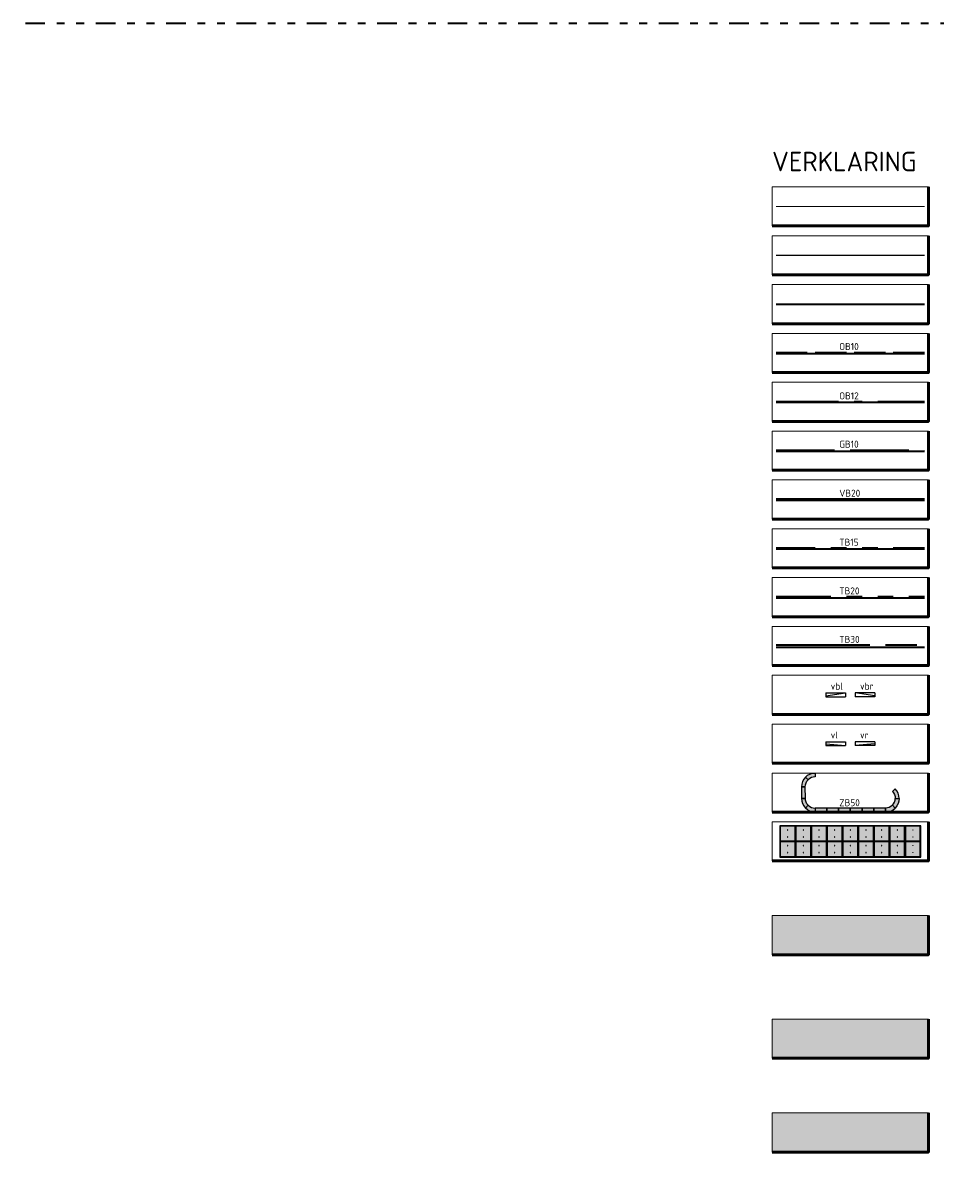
# Model space of a CAD drawing. Header units: metres. Extents: x 90794 to 91984, y 464666 to 465269.
# Tile 80 of 81: x 91586 to 91702, y 464973 to 465121. Entities that reach past the tile are written whole.
import ezdxf
from ezdxf.enums import TextEntityAlignment as Align

# ---------------------------------------------------------------- set-up
doc = ezdxf.new("R2010")
doc.units = ezdxf.units.M
for name, pattern in [('AL-TEKENBLADGRENS', [11.5, 2.5, -1.5, 1, -1.5, 1, -1.5, 2.5]), ('VH-GAZONBAND_100X200', [9.5, 7.5, -2]), ('VH-OPSLUITBAND_100X200_A', [10, 4, -1, 4, -1]), ('VH-OPSLUITBAND_120X250_A', [13, 8, -2, 1, -2]), ('VH-TROTTOIRBAND_130-150X250_A', [15, 5, -2, 2, -2, 2, -2]), ('VH-TROTTOIRBAND_180-200X250_A', [17, 7, -2, 2, -2, 2, -2]), ('VH-TROTTOIRBAND_280-300', [26, 12, -2, 4, -2, 4, -2])]:
    doc.linetypes.add(name, pattern=pattern)
for name, color, linetype, lineweight, true_color in [('N-WE-OG-WEG_PARKEERPLAATS_FIETSPAD-A-500', 7, 'Continuous', 18, 0xebde94), ('N-WE-OG-WEG_PARKEERPLAATS_HOOFDRIJBAAN-A-500', 7, 'Continuous', 18, 0x848483), ('N-WE-VH-VERHARDING_STRAATBAKSTEEN_RIJBAAN-V', 7, 'Continuous', 18, 0xb8916f)]:
    doc.layers.add(name, color=color, linetype=linetype, lineweight=lineweight, true_color=true_color)
for name, color, linetype, lineweight in [('N-WE-VH-BEDRIJFSVLOERPLAAT-S', 170, 'Continuous', 25), ('N-WE-VH-KANTOPSLUITING-T18', 1, 'Continuous', 18), ('N-WE-VH-KANTOPSLUITING_ELEMENT_VERLAAGDEBAND-G', 7, 'Continuous', 35), ('N-WE-VH-KANTOPSLUITING_ELEMENT_VERLOOPBAND-S', 7, 'Continuous', 25), ('N-WE-VH-KANTOPSLUITING_GAZONBAND_100X200-G', 90, 'VH-GAZONBAND_100X200', 35), ('N-WE-VH-KANTOPSLUITING_OPSLUITBAND_100X200-G', 150, 'VH-OPSLUITBAND_100X200_A', 35), ('N-WE-VH-KANTOPSLUITING_OPSLUITBAND_120X250-G', 150, 'VH-OPSLUITBAND_120X250_A', 35), ('N-WE-VH-KANTOPSLUITING_TROTTOIRBAND_130 150X250-G', 210, 'VH-TROTTOIRBAND_130-150X250_A', 35), ('N-WE-VH-KANTOPSLUITING_TROTTOIRBAND_180 200X250-G', 210, 'VH-TROTTOIRBAND_180-200X250_A', 35), ('N-WE-VH-KANTOPSLUITING_TROTTOIRBAND_280 300_240-G', 210, 'VH-TROTTOIRBAND_280-300', 35), ('N-WE-VH-VERHARDING-G', 7, 'Continuous', 35), ('N-WE-VH-VERHARDING_GRASBETONSTEEN-A', 72, 'Continuous', 18), ('X-XX-AL-LEGENDA-G', 7, 'Continuous', 18), ('X-XX-AL-LEGENDA-T50', 4, 'Continuous', 50), ('X-XX-AL-TEKENBLADGRENS-G', 7, 'AL-TEKENBLADGRENS', 35)]:
    doc.layers.add(name, color=color, linetype=linetype, lineweight=lineweight)
doc.layers.add('N-WE-VH-ZITBANKEN-A', color=253, linetype='Continuous')
doc.layers.add('N-WE-VH-ZITBANKEN-G', color=7, linetype='Continuous')
doc.layers.get('0').freeze()
doc.styles.add('NLCS-ISO', font='NLCS-ISO.ttf')
doc.styles.add('NLCS-ISO-M500-T18', font='NLCS-ISO.ttf', dxfattribs={"height": 0.9})

# ---------------------------------------------------------------- blocks, each defined once
blk = doc.blocks.new('SVH-KANTOPSLUITING_VERLOOP_180 200X250_50 200X200_LINKS')
for p, q in [((7.760547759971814e-11, -0.1999999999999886), (0, 0)), ((1, 5.820766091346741e-11), (0, 0)), ((1, -0.199999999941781), (1, 5.820766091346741e-11)), ((1, -0.04999999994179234), (7.760547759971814e-11, -0.1999999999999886)), ((1, -0.199999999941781), (7.760547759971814e-11, -0.1999999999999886))]:
    blk.add_line(p, q)
blk = doc.blocks.new('SVH-KANTOPSLUITING_VERLOOP_180 200X250_50 200X200_RECHTS')
for p, q in [((-1, 5.820766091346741e-11), (0, 0)), ((-1, -0.199999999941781), (-1, 5.820766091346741e-11)), ((-7.760547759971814e-11, -0.1999999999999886), (0, 0)), ((-1, -0.04999999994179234), (-7.760547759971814e-11, -0.1999999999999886)), ((-1, -0.199999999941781), (-7.760547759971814e-11, -0.1999999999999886))]:
    blk.add_line(p, q)
blk = doc.blocks.new('SVH-KANTOPSLUITING_VERLOOP_180 200X250_50 200X250_LINKS')
for p, q in [((1, -0.09999999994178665), (0, 0)), ((7.760547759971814e-11, -0.1999999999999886), (0, 0)), ((1, 5.820766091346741e-11), (0, 0)), ((1, -0.199999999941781), (1, 5.820766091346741e-11)), ((1, -0.199999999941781), (7.760547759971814e-11, -0.1999999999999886))]:
    blk.add_line(p, q)
blk = doc.blocks.new('SVH-KANTOPSLUITING_VERLOOP_180 200X250_50 200X250_RECHTS')
for p, q in [((-1, -0.09999999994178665), (0, 0)), ((-1, 5.820766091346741e-11), (0, 0)), ((-1, -0.199999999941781), (-1, 5.820766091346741e-11)), ((-7.760547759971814e-11, -0.1999999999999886), (0, 0)), ((-1, -0.199999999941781), (-7.760547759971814e-11, -0.1999999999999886))]:
    blk.add_line(p, q)
blk = doc.blocks.new('SVH-BETONPLAAT_2X2')
h = blk.add_hatch(color=254)
h.paths.add_polyline_path([(0.05099999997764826, 0.04999999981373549), (0.04999999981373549, 0.05099999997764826), (0.04999999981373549, 1.949000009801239), (0.05099999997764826, 1.950000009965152), (1.949000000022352, 1.950000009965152), (1.949999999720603, 1.949000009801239), (1.949999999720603, 0.05099999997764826), (1.949000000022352, 0.04999999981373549)])
h.paths.add_polyline_path([(0.5200000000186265, 0.985000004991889), (0.5200000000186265, 1.015000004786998), (0.5800000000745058, 1.015000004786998), (0.5800000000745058, 0.985000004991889)], flags=16)
h.paths.add_polyline_path([(1.419999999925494, 0.985000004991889), (1.419999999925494, 1.015000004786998), (1.479999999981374, 1.015000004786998), (1.479999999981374, 0.985000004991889)], flags=16)
for p, q in [((0, 2), (0, 0)), ((2, 2.000000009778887), (0, 2.000000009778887)), ((0.04999999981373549, 1.949000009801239), (0.04999999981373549, 0.05099999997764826)), ((1.949000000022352, 1.950000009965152), (0.05099999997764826, 1.950000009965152)), ((1.949999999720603, 0.05099999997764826), (1.949999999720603, 1.949000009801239)), ((2, 0), (2, 2)), ((0, 0), (2, 0)), ((0.05099999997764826, 0.04999999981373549), (1.949000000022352, 0.04999999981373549)), ((0.5200000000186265, 1.015000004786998), (0.5200000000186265, 0.985000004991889)), ((0.5800000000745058, 1.015000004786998), (0.5200000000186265, 1.015000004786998)), ((0.5200000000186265, 0.985000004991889), (0.5800000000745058, 0.985000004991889)), ((0.5800000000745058, 0.985000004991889), (0.5800000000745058, 1.015000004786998)), ((1.419999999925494, 1.015000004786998), (1.419999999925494, 0.985000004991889)), ((1.479999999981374, 1.015000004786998), (1.419999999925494, 1.015000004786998)), ((1.419999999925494, 0.985000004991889), (1.479999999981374, 0.985000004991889)), ((1.479999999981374, 0.985000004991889), (1.479999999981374, 1.015000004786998))]:
    blk.add_line(p, q)
for centre, start, end in [((0.05099999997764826, 1.949000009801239), 90, 180), ((1.949000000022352, 1.949000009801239), 0, 90), ((1.949000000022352, 0.05099999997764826), 270, 0)]:
    blk.add_arc(centre, 0.001, start, end)
at = {"extrusion": (0, 0, -1)}
blk.add_arc((-0.05099999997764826, 0.05099999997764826), 0.001, 270, 0, dxfattribs=at)

msp = doc.modelspace()

# ---------------------------------------------------------------- hatches: boundary and pattern name
at = {"layer": 'N-WE-OG-WEG_PARKEERPLAATS_FIETSPAD-A-500'}
h = msp.add_hatch(color=256, dxfattribs=at)
h.dxf.hatch_style = 1
h.paths.add_polyline_path([(91701.46882480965, 464988.5492108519), (91701.46882480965, 464993.5492108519), (91681.46882480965, 464993.5492108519), (91681.46882480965, 464988.5492108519)])
at = {"layer": 'N-WE-OG-WEG_PARKEERPLAATS_HOOFDRIJBAAN-A-500'}
h = msp.add_hatch(color=256, dxfattribs=at)
h.dxf.hatch_style = 1
h.paths.add_polyline_path([(91681.46882480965, 465006.7992108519), (91701.46882480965, 465006.7992108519), (91701.46882480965, 465001.7992108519), (91681.46882480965, 465001.7992108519)])
at = {"layer": 'N-WE-VH-VERHARDING_STRAATBAKSTEEN_RIJBAAN-V'}
h = msp.add_hatch(color=256, dxfattribs=at)
h.dxf.hatch_style = 1
h.paths.add_polyline_path([(91681.46882480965, 464981.5492108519), (91701.46882480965, 464981.5492108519), (91701.46882480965, 464976.5492108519), (91681.46882480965, 464976.5492108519)])
at = {"layer": 'N-WE-VH-ZITBANKEN-A'}
h = msp.add_hatch(color=256, dxfattribs=at)
h.dxf.hatch_style = 1
edge = h.paths.add_edge_path()
edge.add_line((91696.85262731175, 465022.683207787), (91697.20616995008, 465023.0367719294))
edge.add_arc((91695.96876781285, 465021.7992904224), 1.750007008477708, -89.9975200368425, 45.00183748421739, ccw=False)
edge.add_line((91695.96884355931, 465020.0492834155), (91686.96882013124, 465020.0488564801))
edge.add_arc((91686.95824537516, 465021.7885696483), 1.739745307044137, 179.6708142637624, 270.34826512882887, ccw=False)
edge.add_line((91685.21852878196, 465021.7985650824), (91685.21801206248, 465023.2985649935))
edge.add_arc((91686.96801195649, 465023.2991733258), 1.749999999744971, 90.01991705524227, 180.0199170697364, ccw=False)
edge.add_line((91686.96740362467, 465025.0491732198), (91686.96757743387, 465024.54917325))
edge.add_arc((91686.96801195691, 465023.2991733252), 1.25000000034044, 90.0199170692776, 180.0199170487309)
edge.add_line((91685.71801203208, 465023.2987388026), (91685.718533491, 465021.7986483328))
edge.add_arc((91686.96852543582, 465021.7988484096), 1.249991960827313, 180.0091709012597, 270.0127688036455)
edge.add_line((91686.96880400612, 465020.5488564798), (91695.96882274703, 465020.5492819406))
edge.add_arc((91695.97092964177, 465021.7983941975), 1.249114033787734, 269.9033585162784, 405.1010629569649)

# ---------------------------------------------------------------- linework, layer by layer
at = {"layer": 'N-WE-VH-KANTOPSLUITING_ELEMENT_VERLAAGDEBAND-G'}
msp.add_line((91681.96882480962, 465060.1492108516), (91700.96882480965, 465060.1492108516), dxfattribs=at)
at = {"layer": 'N-WE-VH-KANTOPSLUITING_GAZONBAND_100X200-G'}
msp.add_line((91681.96882480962, 465066.3492108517), (91700.96882480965, 465066.3492108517), dxfattribs=at)
at = {"layer": 'N-WE-VH-KANTOPSLUITING_OPSLUITBAND_100X200-G'}
msp.add_line((91681.96882480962, 465078.8492108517), (91700.96882480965, 465078.8492108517), dxfattribs=at)
at = {"layer": 'N-WE-VH-KANTOPSLUITING_OPSLUITBAND_120X250-G'}
msp.add_line((91681.96882480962, 465072.6092108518), (91700.96882480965, 465072.6092108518), dxfattribs=at)
at = {"layer": 'N-WE-VH-KANTOPSLUITING_TROTTOIRBAND_130 150X250-G'}
msp.add_line((91681.96882480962, 465053.8742108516), (91700.96882480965, 465053.8742108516), dxfattribs=at)
at = {"layer": 'N-WE-VH-KANTOPSLUITING_TROTTOIRBAND_180 200X250-G'}
msp.add_line((91681.96882480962, 465047.6492108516), (91700.96882480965, 465047.6492108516), dxfattribs=at)
at = {"layer": 'N-WE-VH-KANTOPSLUITING_TROTTOIRBAND_280 300_240-G'}
msp.add_line((91681.96882480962, 465041.4492108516), (91700.96882480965, 465041.4492108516), dxfattribs=at)
at = {"layer": 'N-WE-VH-VERHARDING-G'}
for p, q in [((91681.96882480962, 465085.0492108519), (91700.96882480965, 465085.0492108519)), ((91681.96882480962, 465078.7492108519), (91700.96882480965, 465078.7492108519)), ((91681.96882480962, 465072.4892108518), (91700.96882480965, 465072.4892108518)), ((91681.96882480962, 465066.2492108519), (91700.96882480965, 465066.2492108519)), ((91681.96882480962, 465059.9492108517), (91700.96882480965, 465059.9492108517)), ((91681.96882480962, 465053.7242108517), (91700.96882480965, 465053.7242108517)), ((91681.96882480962, 465047.4492108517), (91700.96882480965, 465047.4492108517)), ((91681.96882480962, 465041.1492108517), (91700.96882480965, 465041.1492108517))]:
    msp.add_line(p, q, dxfattribs=at)
at = {"layer": 'N-WE-VH-VERHARDING_GRASBETONSTEEN-A', "flags": 128}
msp.add_lwpolyline([(91681.46882480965, 464981.5492108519), (91701.46882480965, 464981.5492108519), (91701.46882480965, 464976.5492108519), (91681.46882480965, 464976.5492108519)], close=True, dxfattribs=at)
at = {"layer": 'N-WE-VH-ZITBANKEN-G'}
for points in [[(91686.96740362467, 465025.0491732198), (91686.96757743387, 465024.54917325, 0.198912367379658), (91686.08382127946, 465024.1827494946), (91685.73014500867, 465024.5361799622, -0.198912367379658)], [(91685.21801206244, 465023.2985649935), (91685.71801203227, 465023.2987388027, -0.198912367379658), (91686.08382127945, 465024.1827494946), (91685.7301450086, 465024.5361799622, 0.198912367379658)], [(91697.20616995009, 465023.0367719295), (91696.85262731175, 465022.683207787, -0.198912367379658), (91697.21877071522, 465021.7993354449), (91697.71877071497, 465021.7993506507, 0.198912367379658)], [(91685.73129794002, 465020.5612135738), (91686.08479245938, 465020.9148258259, -0.198912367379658), (91685.718528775, 465021.798648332), (91685.21852878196, 465021.7985650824, 0.198912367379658)], [(91685.73129794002, 465020.5612135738), (91686.08479245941, 465020.9148258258, 0.198912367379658), (91686.96873688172, 465020.5488564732), (91686.96882013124, 465020.04885648, -0.198912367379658)], [(91697.20625909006, 465020.561898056), (91696.85269098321, 465020.9154367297, -0.198912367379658), (91695.96882274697, 465020.5492834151), (91695.96884355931, 465020.0492834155, 0.198912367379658)], [(91697.20625909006, 465020.561898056), (91696.85269098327, 465020.9154367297, 0.198912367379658), (91697.21877071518, 465021.7993354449), (91697.7187707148, 465021.7993562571, -0.198912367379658)]]:
    msp.add_lwpolyline(points, format="xyb", close=True, dxfattribs=at)
for points in [[(91685.71853345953, 465021.7987388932), (91685.71801203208, 465023.2987388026), (91685.21801206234, 465023.2985649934), (91685.21853348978, 465021.7985650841)], [(91686.96882013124, 465020.04885648), (91688.46882013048, 465020.0489048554), (91688.46880400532, 465020.5489048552), (91686.96880400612, 465020.5488564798)], [(91688.46882012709, 465020.0490094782), (91689.96882012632, 465020.0490578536), (91689.96880400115, 465020.5490578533), (91688.46880400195, 465020.549009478)], [(91689.96882481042, 465020.0491624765), (91691.46882480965, 465020.0492108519), (91691.4688086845, 465020.5492108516), (91689.96880868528, 465020.5491624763)], [(91691.46882949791, 465020.0491866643), (91692.96882949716, 465020.0492350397), (91692.96881337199, 465020.5492350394), (91691.46881337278, 465020.5491866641)], [(91692.9688341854, 465020.0492108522), (91694.46883418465, 465020.0492592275), (91694.46881805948, 465020.5492592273), (91692.96881806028, 465020.5492108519)], [(91694.46883887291, 465020.04923504), (91695.96883887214, 465020.0492834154), (91695.96882274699, 465020.5492834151), (91694.46882274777, 465020.5492350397)]]:
    msp.add_lwpolyline(points, close=True, dxfattribs=at)
at = {"layer": 'X-XX-AL-LEGENDA-G', "color": 253, "lineweight": 18}
msp.add_line((91681.96882480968, 465097.5492108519), (91700.96882480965, 465097.5492108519), dxfattribs=at)
at = {"layer": 'X-XX-AL-LEGENDA-G', "lineweight": 50, "flags": 128}
for points in [[(91701.46882480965, 465100.0492108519), (91701.46882480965, 465095.0492108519), (91681.46882480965, 465095.0492108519)], [(91701.46882480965, 465093.7992108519), (91701.46882480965, 465088.7992108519), (91681.46882480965, 465088.7992108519)], [(91701.46882480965, 465087.5492108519), (91701.46882480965, 465082.5492108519), (91681.46882480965, 465082.5492108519)], [(91701.46882480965, 465081.2992108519), (91701.46882480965, 465076.2992108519), (91681.46882480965, 465076.2992108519)], [(91701.46882480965, 465075.0492108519), (91701.46882480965, 465070.0492108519), (91681.46882480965, 465070.0492108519)], [(91701.46882480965, 465068.7992108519), (91701.46882480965, 465063.7992108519), (91681.46882480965, 465063.7992108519)], [(91701.46882480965, 465062.5492108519), (91701.46882480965, 465057.5492108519), (91681.46882480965, 465057.5492108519)], [(91701.46882480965, 465056.2992108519), (91701.46882480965, 465051.2992108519), (91681.46882480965, 465051.2992108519)], [(91701.46882480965, 465050.0492108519), (91701.46882480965, 465045.0492108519), (91681.46882480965, 465045.0492108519)], [(91701.46882480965, 465043.7992108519), (91701.46882480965, 465038.7992108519), (91681.46882480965, 465038.7992108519)], [(91701.46882480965, 465037.5492108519), (91701.46882480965, 465032.5492108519), (91681.46882480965, 465032.5492108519)], [(91701.46882480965, 465031.2992108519), (91701.46882480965, 465026.2992108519), (91681.46882480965, 465026.2992108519)], [(91701.46882480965, 465025.0492108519), (91701.46882480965, 465020.0492108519), (91681.46882480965, 465020.0492108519)], [(91701.46882480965, 465018.7992108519), (91701.46882480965, 465013.7992108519), (91681.46882480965, 465013.7992108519)], [(91701.46882480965, 465006.7992108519), (91701.46882480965, 465001.7992108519), (91681.46882480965, 465001.7992108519)], [(91701.46882480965, 464993.5492108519), (91701.46882480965, 464988.5492108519), (91681.46882480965, 464988.5492108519)], [(91701.46882480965, 464981.5492108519), (91701.46882480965, 464976.5492108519), (91681.46882480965, 464976.5492108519)]]:
    msp.add_lwpolyline(points, dxfattribs=at)
at = {"layer": 'X-XX-AL-LEGENDA-G', "flags": 128}
for points in [[(91701.46882480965, 465100.0492108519), (91681.46882480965, 465100.0492108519), (91681.46882480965, 465095.0492108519)], [(91701.46882480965, 465093.7992108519), (91681.46882480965, 465093.7992108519), (91681.46882480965, 465088.7992108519)], [(91701.46882480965, 465087.5492108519), (91681.46882480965, 465087.5492108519), (91681.46882480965, 465082.5492108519)], [(91701.46882480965, 465081.2992108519), (91681.46882480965, 465081.2992108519), (91681.46882480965, 465076.2992108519)], [(91701.46882480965, 465075.0492108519), (91681.46882480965, 465075.0492108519), (91681.46882480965, 465070.0492108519)], [(91701.46882480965, 465068.7992108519), (91681.46882480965, 465068.7992108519), (91681.46882480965, 465063.7992108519)], [(91701.46882480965, 465062.5492108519), (91681.46882480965, 465062.5492108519), (91681.46882480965, 465057.5492108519)], [(91701.46882480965, 465056.2992108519), (91681.46882480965, 465056.2992108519), (91681.46882480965, 465051.2992108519)], [(91701.46882480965, 465050.0492108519), (91681.46882480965, 465050.0492108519), (91681.46882480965, 465045.0492108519)], [(91701.46882480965, 465043.7992108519), (91681.46882480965, 465043.7992108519), (91681.46882480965, 465038.7992108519)], [(91701.46882480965, 465037.5492108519), (91681.46882480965, 465037.5492108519), (91681.46882480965, 465032.5492108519)], [(91701.46882480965, 465031.2992108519), (91681.46882480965, 465031.2992108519), (91681.46882480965, 465026.2992108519)], [(91701.46882480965, 465025.0492108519), (91681.46882480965, 465025.0492108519), (91681.46882480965, 465020.0492108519)], [(91701.46882480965, 465018.7992108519), (91681.46882480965, 465018.7992108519), (91681.46882480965, 465013.7992108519)], [(91701.46882480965, 465006.7992108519), (91681.46882480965, 465006.7992108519), (91681.46882480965, 465001.7992108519)], [(91701.46882480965, 464993.5492108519), (91681.46882480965, 464993.5492108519), (91681.46882480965, 464988.5492108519)], [(91701.46882480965, 464981.5492108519), (91681.46882480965, 464981.5492108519), (91681.46882480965, 464976.5492108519)]]:
    msp.add_lwpolyline(points, dxfattribs=at)
at = {"layer": 'X-XX-AL-LEGENDA-G', "color": 252, "lineweight": 25, "flags": 128}
msp.add_lwpolyline([(91681.96882480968, 465091.2992108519), (91700.96882480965, 465091.2992108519)], dxfattribs=at)
at = {"layer": 'X-XX-AL-TEKENBLADGRENS-G', "flags": 128}
msp.add_lwpolyline([(91468.98341705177, 465121.0051489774), (91970.0601827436, 465121.0051489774), (91970.0601827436, 464666.4484384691), (91468.98341705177, 464666.4484384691)], close=True, dxfattribs=at)

# ---------------------------------------------------------------- block references
at = {"layer": 'N-WE-VH-BEDRIJFSVLOERPLAAT-S', "rotation": 270}
for p in [(91682.46882479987, 465018.2992108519), (91684.46882479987, 465018.2992108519), (91686.46882479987, 465018.2992108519), (91688.46882479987, 465018.2992108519), (91690.46882479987, 465018.2992108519), (91692.46882479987, 465018.2992108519), (91694.46882480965, 465018.2992108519), (91696.46882480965, 465018.2992108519), (91698.46882480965, 465018.2992108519), (91682.46882479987, 465016.2992108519), (91684.46882479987, 465016.2992108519), (91686.46882479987, 465016.2992108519), (91688.46882479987, 465016.2992108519), (91690.46882479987, 465016.2992108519), (91692.46882479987, 465016.2992108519), (91694.46882480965, 465016.2992108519), (91696.46882480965, 465016.2992108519), (91698.46882480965, 465016.2992108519)]:
    msp.add_blockref('SVH-BETONPLAAT_2X2', p, dxfattribs=at)
at = {"layer": 'N-WE-VH-KANTOPSLUITING_ELEMENT_VERLOOPBAND-S'}
for name, p, xscale, yscale, zscale, rotation in [('SVH-KANTOPSLUITING_VERLOOP_180 200X250_50 200X200_LINKS', (91690.84382480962, 465034.7992108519), 2.5, 2.5, 2.5, 179.9999999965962), ('SVH-KANTOPSLUITING_VERLOOP_180 200X250_50 200X200_RECHTS', (91692.09382480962, 465034.7992108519), 2.5, 2.5, 2.5, 180.0000000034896), ('SVH-KANTOPSLUITING_VERLOOP_180 200X250_50 200X250_LINKS', (91690.84382480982, 465028.549210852), 2.499999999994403, 2.499999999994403, 2.499999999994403, 180), ('SVH-KANTOPSLUITING_VERLOOP_180 200X250_50 200X250_RECHTS', (91692.09382480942, 465028.549210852), 2.499999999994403, 2.499999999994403, 2.499999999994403, 180)]:
    msp.add_blockref(name, p, dxfattribs=dict(at, xscale=xscale, yscale=yscale, zscale=zscale, rotation=rotation))

# ---------------------------------------------------------------- texts
at = {"layer": 'N-WE-VH-KANTOPSLUITING-T18', "char_height": 0.9, "attachment_point": 1, "style": 'NLCS-ISO-M500-T18'}
for s, width, insert in [('OB10', 2.835969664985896, (91690.06224470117, 465080.0742055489)), ('OB12', 2.835969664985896, (91690.06224470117, 465073.759205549)), ('GB10', 2.835969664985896, (91690.06224470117, 465067.5742055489)), ('VB20', 2.835969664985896, (91690.06224470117, 465061.2992055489)), ('TB15', 2.835969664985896, (91690.06224470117, 465055.0242055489)), ('TB20', 2.835969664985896, (91690.06224470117, 465048.7992055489)), ('TB30', 2.835969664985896, (91690.06224470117, 465042.5992055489)), ('vbl', 0.9, (91688.96313000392, 465036.6105421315)), ('vbr', 0.9, (91692.71313000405, 465036.6105421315)), ('vl', 0.9, (91688.96313000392, 465030.3605421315)), ('vr', 0.9, (91692.71313000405, 465030.3605421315)), ('ZB50', 2.835969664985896, (91690.06222857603, 465021.6992055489))]:
    msp.add_mtext_dynamic_manual_height_columns(s, width=width, gutter_width=4.5, heights=[0], dxfattribs=dict(at, insert=insert))
at = {"layer": 'X-XX-AL-LEGENDA-T50', "style": 'NLCS-ISO'}
msp.add_text('VERKLARING', height=2.5, dxfattribs=at).set_placement((91681.46882480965, 465103.2992108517), align=Align.MIDDLE_LEFT)

doc.saveas('drawing.dxf')
